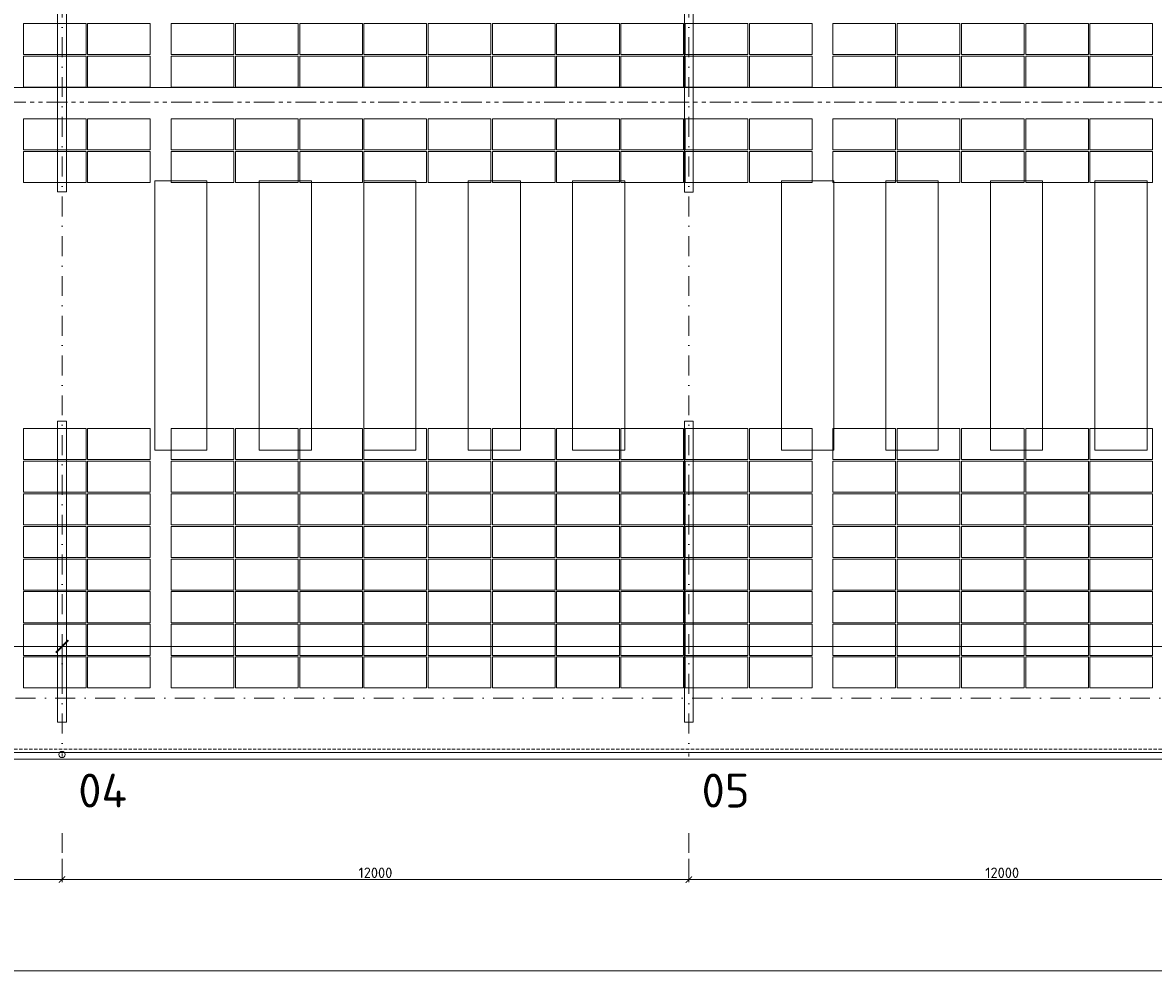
# Model space of a CAD drawing. Header units: millimetres. Extents: x -29085 to 3627694, y -159961 to 2281735.
# Tile 163 of 229: x 243174 to 264824, y 238992 to 257223. Entities that reach past the tile are written whole.
import ezdxf

# ---------------------------------------------------------------- set-up
doc = ezdxf.new("R2010")
doc.units = ezdxf.units.MM
for name, pattern in [('CENTERX2', [101.6, 63.5, -12.7, 12.7, -12.7]), ('DASHDOT', [25.4, 12.7, -6.35, 0, -6.35]), ('DASHED', [19.05, 12.7, -6.35]), ('HIDDEN', [9.525, 6.35, -3.175]), ('PHANTOM2', [31.75, 15.875, -3.175, 3.175, -3.175, 3.175, -3.175])]:
    doc.linetypes.add(name, pattern=pattern)
for name, color, linetype, lineweight in [('A99_FVE', 30, 'Continuous', 5), ('A99_N_kce-pod', 7, 'DASHED', 20), ('A99_N_koty-200', 5, 'Continuous', 5), ('A99_N_txt-popis-200', 240, 'Continuous', 5), ('A99_S_kce-demolice', 30, 'Continuous', 20), ('A99_S_kce-pohl', 7, 'Continuous', 5), ('A99_S_osy', 1, 'CENTERX2', 5)]:
    doc.layers.add(name, color=color, linetype=linetype, lineweight=lineweight)
doc.styles.add('A99_kota', font='isocpeur.ttf', dxfattribs={"height": 2})
doc.styles.add('ad_popis 100', font='isocpeur.ttf', dxfattribs={"height": 200})
doc.dimstyles.new('A99_kota_200 new', dxfattribs={"dimscale": 200, "dimtxt": 2, "dimasz": 1.2, "dimexe": 0.5, "dimexo": 1.5, "dimgap": 0.3, "dimtad": 1, "dimdec": 0, "dimzin": 3, "dimdsep": 46, "dimtxsty": 'A99_kota', "dimblk": 'ARCHTICK', "dimcen": 2.5, "dimazin": 2, "dimtfac": 0.75, "dimtdec": 0, "dimtmove": 2, "dimatfit": 0, "dimfxl": 4, "dimfxlon": 1, "dimtolj": 1, "dimtzin": 0, "dimlwd": 5, "dimlwe": 5, "dimarcsym": 0})

# ---------------------------------------------------------------- blocks, each defined once
blk = doc.blocks.new('_ArchTick')
at = {"color": 0, "linetype": 'ByBlock', "const_width": 0.15}
blk.add_lwpolyline([(-0.5, -0.5), (0.5, 0.5)], dxfattribs=at)
blk = doc.blocks.new('*D282')
at = {"layer": 'A99_N_koty-200', "color": 0, "linetype": 'Continuous', "lineweight": 5, "ltscale": 10, "transparency": 16777216}
for p, q in [((255929, 241208), (255929, 240758)), ((267929, 241208), (267929, 240758)), ((267929, 240808), (255929, 240808))]:
    blk.add_line(p, q, dxfattribs=at)
at = {"layer": 'Defpoints', "color": 0, "linetype": 'Continuous', "ltscale": 10, "transparency": 16777216}
for p in [(255929, 243683), (267929, 243683), (255929, 240808)]:
    blk.add_point(p, dxfattribs=at)
at = {"layer": 'A99_N_koty-200', "color": 0, "linetype": 'Continuous', "lineweight": 5, "ltscale": 10, "transparency": 16777216, "xscale": 120, "yscale": 120, "zscale": 120, "rotation": 180}
blk.add_blockref('_ArchTick', (255929, 240808), dxfattribs=at)
at = {"layer": 'A99_N_koty-200', "color": 0, "linetype": 'Continuous', "lineweight": 5, "ltscale": 10, "transparency": 16777216, "xscale": 120, "yscale": 120, "zscale": 120}
blk.add_blockref('_ArchTick', (267929, 240808), dxfattribs=at)
at = {"layer": 'A99_N_koty-200', "color": 0, "linetype": 'Continuous', "ltscale": 10, "transparency": 16777216, "insert": (261929, 240938), "char_height": 200, "attachment_point": 5, "style": 'A99_kota'}
blk.add_mtext('\\A1;12000', dxfattribs=at)
blk = doc.blocks.new('*D289')
at = {"layer": 'A99_N_koty-200', "color": 0, "linetype": 'Continuous', "lineweight": 5, "ltscale": 10, "transparency": 16777216}
for p, q in [((243929, 241208), (243929, 240758)), ((255929, 241208), (255929, 240758)), ((255929, 240808), (243929, 240808))]:
    blk.add_line(p, q, dxfattribs=at)
at = {"layer": 'Defpoints', "color": 0, "linetype": 'Continuous', "ltscale": 10, "transparency": 16777216}
for p in [(243929, 243683), (255929, 243683), (243929, 240808)]:
    blk.add_point(p, dxfattribs=at)
at = {"layer": 'A99_N_koty-200', "color": 0, "linetype": 'Continuous', "lineweight": 5, "ltscale": 10, "transparency": 16777216, "xscale": 120, "yscale": 120, "zscale": 120, "rotation": 180}
blk.add_blockref('_ArchTick', (243929, 240808), dxfattribs=at)
at = {"layer": 'A99_N_koty-200', "color": 0, "linetype": 'Continuous', "lineweight": 5, "ltscale": 10, "transparency": 16777216, "xscale": 120, "yscale": 120, "zscale": 120}
blk.add_blockref('_ArchTick', (255929, 240808), dxfattribs=at)
at = {"layer": 'A99_N_koty-200', "color": 0, "linetype": 'Continuous', "ltscale": 10, "transparency": 16777216, "insert": (249929, 240938), "char_height": 200, "attachment_point": 5, "style": 'A99_kota'}
blk.add_mtext('\\A1;12000', dxfattribs=at)
blk = doc.blocks.new('*D296')
at = {"layer": 'A99_N_koty-200', "color": 0, "linetype": 'Continuous', "lineweight": 5, "ltscale": 10, "transparency": 16777216}
for p, q in [((237929, 241208), (237929, 240758)), ((243929, 241208), (243929, 240758)), ((243929, 240808), (237929, 240808))]:
    blk.add_line(p, q, dxfattribs=at)
at = {"layer": 'Defpoints', "color": 0, "linetype": 'Continuous', "ltscale": 10, "transparency": 16777216}
for p in [(237929, 243683), (243929, 243683), (237929, 240808)]:
    blk.add_point(p, dxfattribs=at)
at = {"layer": 'A99_N_koty-200', "color": 0, "linetype": 'Continuous', "lineweight": 5, "ltscale": 10, "transparency": 16777216, "xscale": 120, "yscale": 120, "zscale": 120, "rotation": 180}
blk.add_blockref('_ArchTick', (237929, 240808), dxfattribs=at)
at = {"layer": 'A99_N_koty-200', "color": 0, "linetype": 'Continuous', "lineweight": 5, "ltscale": 10, "transparency": 16777216, "xscale": 120, "yscale": 120, "zscale": 120}
blk.add_blockref('_ArchTick', (243929, 240808), dxfattribs=at)
at = {"layer": 'A99_N_koty-200', "color": 0, "linetype": 'Continuous', "ltscale": 10, "transparency": 16777216, "insert": (240929, 240938), "char_height": 200, "attachment_point": 5, "style": 'A99_kota'}
blk.add_mtext('\\A1;6000', dxfattribs=at)
blk = doc.blocks.new('*D317')
at = {"layer": 'A99_N_koty-200', "color": 0, "linetype": 'Continuous', "lineweight": 5, "ltscale": 10, "transparency": 16777216}
for p, q in [((213329, 239458), (213329, 239008)), ((352804, 239458), (352804, 239008)), ((352804, 239058), (213329, 239058))]:
    blk.add_line(p, q, dxfattribs=at)
at = {"layer": 'Defpoints', "color": 0, "linetype": 'Continuous', "ltscale": 10, "transparency": 16777216}
for p in [(213329, 242988), (352804, 242988), (213329, 239058)]:
    blk.add_point(p, dxfattribs=at)
at = {"layer": 'A99_N_koty-200', "color": 0, "linetype": 'Continuous', "lineweight": 5, "ltscale": 10, "transparency": 16777216, "xscale": 120, "yscale": 120, "zscale": 120, "rotation": 180}
blk.add_blockref('_ArchTick', (213329, 239058), dxfattribs=at)
at = {"layer": 'A99_N_koty-200', "color": 0, "linetype": 'Continuous', "lineweight": 5, "ltscale": 10, "transparency": 16777216, "xscale": 120, "yscale": 120, "zscale": 120}
blk.add_blockref('_ArchTick', (352804, 239058), dxfattribs=at)
at = {"layer": 'A99_N_koty-200', "color": 0, "linetype": 'Continuous', "ltscale": 10, "transparency": 16777216, "insert": (283067, 239188), "char_height": 200, "attachment_point": 5, "style": 'A99_kota'}
blk.add_mtext('\\A1;139476', dxfattribs=at)
blk = doc.blocks.new('*D103')
at = {"layer": 'A99_N_koty-200', "color": 0, "linetype": 'Continuous', "lineweight": 5, "ltscale": 10, "transparency": 16777216}
for p, q in [((213329, 244473), (213329, 245373)), ((243929, 244473), (243929, 245373)), ((213329, 245273), (243929, 245273))]:
    blk.add_line(p, q, dxfattribs=at)
at = {"layer": 'Defpoints', "color": 0, "linetype": 'Continuous', "ltscale": 10, "transparency": 16777216}
for p in [(243929, 245273), (213329, 243243), (243929, 243203)]:
    blk.add_point(p, dxfattribs=at)
at = {"layer": 'A99_N_koty-200', "color": 0, "linetype": 'Continuous', "lineweight": 5, "ltscale": 10, "transparency": 16777216, "xscale": 240, "yscale": 240, "zscale": 240, "rotation": 180}
blk.add_blockref('_ArchTick', (213329, 245273), dxfattribs=at)
at = {"layer": 'A99_N_koty-200', "color": 0, "linetype": 'Continuous', "lineweight": 5, "ltscale": 10, "transparency": 16777216, "xscale": 240, "yscale": 240, "zscale": 240}
blk.add_blockref('_ArchTick', (243929, 245273), dxfattribs=at)
at = {"layer": 'A99_N_koty-200', "color": 0, "linetype": 'Continuous', "ltscale": 10, "transparency": 16777216, "insert": (228629, 245533), "char_height": 400, "attachment_point": 5, "style": 'A99_kota'}
blk.add_mtext('\\A1;30600', dxfattribs=at)
blk = doc.blocks.new('*D110')
at = {"layer": 'A99_N_koty-200', "color": 0, "linetype": 'Continuous', "lineweight": 5, "ltscale": 10, "transparency": 16777216}
for p, q in [((243929, 244473), (243929, 245373)), ((292204, 244473), (292204, 245373)), ((243929, 245273), (292204, 245273))]:
    blk.add_line(p, q, dxfattribs=at)
at = {"layer": 'Defpoints', "color": 0, "linetype": 'Continuous', "ltscale": 10, "transparency": 16777216}
for p in [(292204, 245273), (243929, 243203), (292204, 243203)]:
    blk.add_point(p, dxfattribs=at)
at = {"layer": 'A99_N_koty-200', "color": 0, "linetype": 'Continuous', "lineweight": 5, "ltscale": 10, "transparency": 16777216, "xscale": 240, "yscale": 240, "zscale": 240, "rotation": 180}
blk.add_blockref('_ArchTick', (243929, 245273), dxfattribs=at)
at = {"layer": 'A99_N_koty-200', "color": 0, "linetype": 'Continuous', "lineweight": 5, "ltscale": 10, "transparency": 16777216, "xscale": 240, "yscale": 240, "zscale": 240}
blk.add_blockref('_ArchTick', (292204, 245273), dxfattribs=at)
at = {"layer": 'A99_N_koty-200', "color": 0, "linetype": 'Continuous', "ltscale": 10, "transparency": 16777216, "insert": (268708, 245613), "char_height": 400, "attachment_point": 5, "style": 'A99_kota'}
blk.add_mtext('\\A1;48275', dxfattribs=at)

msp = doc.modelspace()

# ---------------------------------------------------------------- linework, layer by layer
at = {"layer": 'A99_FVE', "linetype": 'Continuous', "lineweight": 15, "ltscale": 2}
for points in [[(243844, 257994.1), (244014, 257994.1), (244014, 253979.1), (243844, 253979.1)], [(255844, 257993.3), (256014, 257993.3), (256014, 253978.3), (255844, 253978.3)], [(243844, 249589.1), (244014, 249589.1), (244014, 243824.1), (243844, 243824.1)], [(255844, 249588.3), (256014, 249588.3), (256014, 243823.3), (255844, 243823.3)]]:
    msp.add_lwpolyline(points, close=True, dxfattribs=at)
at = {"layer": 'A99_FVE', "lineweight": 5, "ltscale": 2}
for points in [[(244389, 256613.3), (244389, 257208.3), (243189, 257208.3), (243189, 256613.3)], [(245619, 256613.3), (245619, 257208.3), (244419, 257208.3), (244419, 256613.3)], [(246019, 256613.3), (246019, 257208.3), (247219, 257208.3), (247219, 256613.3)], [(247249, 256613.3), (247249, 257208.3), (248449, 257208.3), (248449, 256613.3)], [(248479, 256613.3), (248479, 257208.3), (249679, 257208.3), (249679, 256613.3)], [(249709, 256613.3), (249709, 257208.3), (250909, 257208.3), (250909, 256613.3)], [(250939, 256613.3), (250939, 257208.3), (252139, 257208.3), (252139, 256613.3)], [(253369, 256613.3), (253369, 257208.3), (252169, 257208.3), (252169, 256613.3)], [(254599, 256613.3), (254599, 257208.3), (253399, 257208.3), (253399, 256613.3)], [(255829, 256613.3), (255829, 257208.3), (254629, 257208.3), (254629, 256613.3)], [(257059, 256613.3), (257059, 257208.3), (255859, 257208.3), (255859, 256613.3)], [(258289, 256613.3), (258289, 257208.3), (257089, 257208.3), (257089, 256613.3)], [(258689, 256613.3), (258689, 257208.3), (259889, 257208.3), (259889, 256613.3)], [(259919, 256613.3), (259919, 257208.3), (261119, 257208.3), (261119, 256613.3)], [(261149, 256613.3), (261149, 257208.3), (262349, 257208.3), (262349, 256613.3)], [(262379, 256613.3), (262379, 257208.3), (263579, 257208.3), (263579, 256613.3)], [(263609, 256613.3), (263609, 257208.3), (264809, 257208.3), (264809, 256613.3)], [(244389, 255988.3), (244389, 256583.3), (243189, 256583.3), (243189, 255988.3)], [(245619, 255988.3), (245619, 256583.3), (244419, 256583.3), (244419, 255988.3)], [(246019, 255988.3), (246019, 256583.3), (247219, 256583.3), (247219, 255988.3)], [(247249, 255988.3), (247249, 256583.3), (248449, 256583.3), (248449, 255988.3)], [(248479, 255988.3), (248479, 256583.3), (249679, 256583.3), (249679, 255988.3)], [(249709, 255988.3), (249709, 256583.3), (250909, 256583.3), (250909, 255988.3)], [(250939, 255988.3), (250939, 256583.3), (252139, 256583.3), (252139, 255988.3)], [(253369, 255988.3), (253369, 256583.3), (252169, 256583.3), (252169, 255988.3)], [(254599, 255988.3), (254599, 256583.3), (253399, 256583.3), (253399, 255988.3)], [(255829, 255988.3), (255829, 256583.3), (254629, 256583.3), (254629, 255988.3)], [(257059, 255988.3), (257059, 256583.3), (255859, 256583.3), (255859, 255988.3)], [(258289, 255988.3), (258289, 256583.3), (257089, 256583.3), (257089, 255988.3)], [(258689, 255988.3), (258689, 256583.3), (259889, 256583.3), (259889, 255988.3)], [(259919, 255988.3), (259919, 256583.3), (261119, 256583.3), (261119, 255988.3)], [(261149, 255988.3), (261149, 256583.3), (262349, 256583.3), (262349, 255988.3)], [(262379, 255988.3), (262379, 256583.3), (263579, 256583.3), (263579, 255988.3)], [(263609, 255988.3), (263609, 256583.3), (264809, 256583.3), (264809, 255988.3)], [(244389, 254783.3), (244389, 255378.3), (243189, 255378.3), (243189, 254783.3)], [(245619, 254783.3), (245619, 255378.3), (244419, 255378.3), (244419, 254783.3)], [(246019, 254783.3), (246019, 255378.3), (247219, 255378.3), (247219, 254783.3)], [(247249, 254783.3), (247249, 255378.3), (248449, 255378.3), (248449, 254783.3)], [(248479, 254783.3), (248479, 255378.3), (249679, 255378.3), (249679, 254783.3)], [(249709, 254783.3), (249709, 255378.3), (250909, 255378.3), (250909, 254783.3)], [(250939, 254783.3), (250939, 255378.3), (252139, 255378.3), (252139, 254783.3)], [(253369, 254783.3), (253369, 255378.3), (252169, 255378.3), (252169, 254783.3)], [(254599, 254783.3), (254599, 255378.3), (253399, 255378.3), (253399, 254783.3)], [(255829, 254783.3), (255829, 255378.3), (254629, 255378.3), (254629, 254783.3)], [(257059, 254783.3), (257059, 255378.3), (255859, 255378.3), (255859, 254783.3)], [(258289, 254783.3), (258289, 255378.3), (257089, 255378.3), (257089, 254783.3)], [(258689, 254783.3), (258689, 255378.3), (259889, 255378.3), (259889, 254783.3)], [(259919, 254783.3), (259919, 255378.3), (261119, 255378.3), (261119, 254783.3)], [(261149, 254783.3), (261149, 255378.3), (262349, 255378.3), (262349, 254783.3)], [(262379, 254783.3), (262379, 255378.3), (263579, 255378.3), (263579, 254783.3)], [(263609, 254783.3), (263609, 255378.3), (264809, 255378.3), (264809, 254783.3)], [(244389, 254158.3), (244389, 254753.3), (243189, 254753.3), (243189, 254158.3)], [(245619, 254158.3), (245619, 254753.3), (244419, 254753.3), (244419, 254158.3)], [(246019, 254158.3), (246019, 254753.3), (247219, 254753.3), (247219, 254158.3)], [(247249, 254158.3), (247249, 254753.3), (248449, 254753.3), (248449, 254158.3)], [(248479, 254158.3), (248479, 254753.3), (249679, 254753.3), (249679, 254158.3)], [(249709, 254158.3), (249709, 254753.3), (250909, 254753.3), (250909, 254158.3)], [(250939, 254158.3), (250939, 254753.3), (252139, 254753.3), (252139, 254158.3)], [(253369, 254158.3), (253369, 254753.3), (252169, 254753.3), (252169, 254158.3)], [(254599, 254158.3), (254599, 254753.3), (253399, 254753.3), (253399, 254158.3)], [(255829, 254158.3), (255829, 254753.3), (254629, 254753.3), (254629, 254158.3)], [(257059, 254158.3), (257059, 254753.3), (255859, 254753.3), (255859, 254158.3)], [(258289, 254158.3), (258289, 254753.3), (257089, 254753.3), (257089, 254158.3)], [(258689, 254158.3), (258689, 254753.3), (259889, 254753.3), (259889, 254158.3)], [(259919, 254158.3), (259919, 254753.3), (261119, 254753.3), (261119, 254158.3)], [(261149, 254158.3), (261149, 254753.3), (262349, 254753.3), (262349, 254158.3)], [(262379, 254158.3), (262379, 254753.3), (263579, 254753.3), (263579, 254158.3)], [(263609, 254158.3), (263609, 254753.3), (264809, 254753.3), (264809, 254158.3)], [(244389, 249448.3), (244389, 248853.3), (243189, 248853.3), (243189, 249448.3)], [(245619, 249448.3), (245619, 248853.3), (244419, 248853.3), (244419, 249448.3)], [(246019, 249448.3), (246019, 248853.3), (247219, 248853.3), (247219, 249448.3)], [(247249, 249448.3), (247249, 248853.3), (248449, 248853.3), (248449, 249448.3)], [(248479, 249448.3), (248479, 248853.3), (249679, 248853.3), (249679, 249448.3)], [(249709, 249448.3), (249709, 248853.3), (250909, 248853.3), (250909, 249448.3)], [(250939, 249448.3), (250939, 248853.3), (252139, 248853.3), (252139, 249448.3)], [(253369, 249448.3), (253369, 248853.3), (252169, 248853.3), (252169, 249448.3)], [(254599, 249448.3), (254599, 248853.3), (253399, 248853.3), (253399, 249448.3)], [(255829, 249448.3), (255829, 248853.3), (254629, 248853.3), (254629, 249448.3)], [(257059, 249448.3), (257059, 248853.3), (255859, 248853.3), (255859, 249448.3)], [(258289, 249448.3), (258289, 248853.3), (257089, 248853.3), (257089, 249448.3)], [(258689, 249448.3), (258689, 248853.3), (259889, 248853.3), (259889, 249448.3)], [(259919, 249448.3), (259919, 248853.3), (261119, 248853.3), (261119, 249448.3)], [(261149, 249448.3), (261149, 248853.3), (262349, 248853.3), (262349, 249448.3)], [(262379, 249448.3), (262379, 248853.3), (263579, 248853.3), (263579, 249448.3)], [(263609, 249448.3), (263609, 248853.3), (264809, 248853.3), (264809, 249448.3)], [(244389, 248228.3), (244389, 248823.3), (243189, 248823.3), (243189, 248228.3)], [(245619, 248228.3), (245619, 248823.3), (244419, 248823.3), (244419, 248228.3)], [(246019, 248228.3), (246019, 248823.3), (247219, 248823.3), (247219, 248228.3)], [(247249, 248228.3), (247249, 248823.3), (248449, 248823.3), (248449, 248228.3)], [(248479, 248228.3), (248479, 248823.3), (249679, 248823.3), (249679, 248228.3)], [(249709, 248228.3), (249709, 248823.3), (250909, 248823.3), (250909, 248228.3)], [(250939, 248228.3), (250939, 248823.3), (252139, 248823.3), (252139, 248228.3)], [(253369, 248228.3), (253369, 248823.3), (252169, 248823.3), (252169, 248228.3)], [(254599, 248228.3), (254599, 248823.3), (253399, 248823.3), (253399, 248228.3)], [(255829, 248228.3), (255829, 248823.3), (254629, 248823.3), (254629, 248228.3)], [(257059, 248228.3), (257059, 248823.3), (255859, 248823.3), (255859, 248228.3)], [(258289, 248228.3), (258289, 248823.3), (257089, 248823.3), (257089, 248228.3)], [(258689, 248228.3), (258689, 248823.3), (259889, 248823.3), (259889, 248228.3)], [(259919, 248228.3), (259919, 248823.3), (261119, 248823.3), (261119, 248228.3)], [(261149, 248228.3), (261149, 248823.3), (262349, 248823.3), (262349, 248228.3)], [(262379, 248228.3), (262379, 248823.3), (263579, 248823.3), (263579, 248228.3)], [(263609, 248228.3), (263609, 248823.3), (264809, 248823.3), (264809, 248228.3)], [(244389, 247603.3), (244389, 248198.3), (243189, 248198.3), (243189, 247603.3)], [(245619, 247603.3), (245619, 248198.3), (244419, 248198.3), (244419, 247603.3)], [(246019, 247603.3), (246019, 248198.3), (247219, 248198.3), (247219, 247603.3)], [(247249, 247603.3), (247249, 248198.3), (248449, 248198.3), (248449, 247603.3)], [(248479, 247603.3), (248479, 248198.3), (249679, 248198.3), (249679, 247603.3)], [(249709, 247603.3), (249709, 248198.3), (250909, 248198.3), (250909, 247603.3)], [(250939, 247603.3), (250939, 248198.3), (252139, 248198.3), (252139, 247603.3)], [(253369, 247603.3), (253369, 248198.3), (252169, 248198.3), (252169, 247603.3)], [(254599, 247603.3), (254599, 248198.3), (253399, 248198.3), (253399, 247603.3)], [(255829, 247603.3), (255829, 248198.3), (254629, 248198.3), (254629, 247603.3)], [(257059, 247603.3), (257059, 248198.3), (255859, 248198.3), (255859, 247603.3)], [(258289, 247603.3), (258289, 248198.3), (257089, 248198.3), (257089, 247603.3)], [(258689, 247603.3), (258689, 248198.3), (259889, 248198.3), (259889, 247603.3)], [(259919, 247603.3), (259919, 248198.3), (261119, 248198.3), (261119, 247603.3)], [(261149, 247603.3), (261149, 248198.3), (262349, 248198.3), (262349, 247603.3)], [(262379, 247603.3), (262379, 248198.3), (263579, 248198.3), (263579, 247603.3)], [(263609, 247603.3), (263609, 248198.3), (264809, 248198.3), (264809, 247603.3)], [(244389, 246978.3), (244389, 247573.3), (243189, 247573.3), (243189, 246978.3)], [(245619, 246978.3), (245619, 247573.3), (244419, 247573.3), (244419, 246978.3)], [(246019, 246978.3), (246019, 247573.3), (247219, 247573.3), (247219, 246978.3)], [(247249, 246978.3), (247249, 247573.3), (248449, 247573.3), (248449, 246978.3)], [(248479, 246978.3), (248479, 247573.3), (249679, 247573.3), (249679, 246978.3)], [(249709, 246978.3), (249709, 247573.3), (250909, 247573.3), (250909, 246978.3)], [(250939, 246978.3), (250939, 247573.3), (252139, 247573.3), (252139, 246978.3)], [(253369, 246978.3), (253369, 247573.3), (252169, 247573.3), (252169, 246978.3)], [(254599, 246978.3), (254599, 247573.3), (253399, 247573.3), (253399, 246978.3)], [(255829, 246978.3), (255829, 247573.3), (254629, 247573.3), (254629, 246978.3)], [(257059, 246978.3), (257059, 247573.3), (255859, 247573.3), (255859, 246978.3)], [(258289, 246978.3), (258289, 247573.3), (257089, 247573.3), (257089, 246978.3)], [(258689, 246978.3), (258689, 247573.3), (259889, 247573.3), (259889, 246978.3)], [(259919, 246978.3), (259919, 247573.3), (261119, 247573.3), (261119, 246978.3)], [(261149, 246978.3), (261149, 247573.3), (262349, 247573.3), (262349, 246978.3)], [(262379, 246978.3), (262379, 247573.3), (263579, 247573.3), (263579, 246978.3)], [(263609, 246978.3), (263609, 247573.3), (264809, 247573.3), (264809, 246978.3)], [(244389, 246353.3), (244389, 246948.3), (243189, 246948.3), (243189, 246353.3)], [(245619, 246353.3), (245619, 246948.3), (244419, 246948.3), (244419, 246353.3)], [(246019, 246353.3), (246019, 246948.3), (247219, 246948.3), (247219, 246353.3)], [(247249, 246353.3), (247249, 246948.3), (248449, 246948.3), (248449, 246353.3)], [(248479, 246353.3), (248479, 246948.3), (249679, 246948.3), (249679, 246353.3)], [(249709, 246353.3), (249709, 246948.3), (250909, 246948.3), (250909, 246353.3)], [(250939, 246353.3), (250939, 246948.3), (252139, 246948.3), (252139, 246353.3)], [(253369, 246353.3), (253369, 246948.3), (252169, 246948.3), (252169, 246353.3)], [(254599, 246353.3), (254599, 246948.3), (253399, 246948.3), (253399, 246353.3)], [(255829, 246353.3), (255829, 246948.3), (254629, 246948.3), (254629, 246353.3)], [(257059, 246353.3), (257059, 246948.3), (255859, 246948.3), (255859, 246353.3)], [(258289, 246353.3), (258289, 246948.3), (257089, 246948.3), (257089, 246353.3)], [(258689, 246353.3), (258689, 246948.3), (259889, 246948.3), (259889, 246353.3)], [(259919, 246353.3), (259919, 246948.3), (261119, 246948.3), (261119, 246353.3)], [(261149, 246353.3), (261149, 246948.3), (262349, 246948.3), (262349, 246353.3)], [(262379, 246353.3), (262379, 246948.3), (263579, 246948.3), (263579, 246353.3)], [(263609, 246353.3), (263609, 246948.3), (264809, 246948.3), (264809, 246353.3)], [(244389, 245728.3), (244389, 246323.3), (243189, 246323.3), (243189, 245728.3)], [(245619, 245728.3), (245619, 246323.3), (244419, 246323.3), (244419, 245728.3)], [(246019, 245728.3), (246019, 246323.3), (247219, 246323.3), (247219, 245728.3)], [(247249, 245728.3), (247249, 246323.3), (248449, 246323.3), (248449, 245728.3)], [(248479, 245728.3), (248479, 246323.3), (249679, 246323.3), (249679, 245728.3)], [(249709, 245728.3), (249709, 246323.3), (250909, 246323.3), (250909, 245728.3)], [(250939, 245728.3), (250939, 246323.3), (252139, 246323.3), (252139, 245728.3)], [(253369, 245728.3), (253369, 246323.3), (252169, 246323.3), (252169, 245728.3)], [(254599, 245728.3), (254599, 246323.3), (253399, 246323.3), (253399, 245728.3)], [(255829, 245728.3), (255829, 246323.3), (254629, 246323.3), (254629, 245728.3)], [(257059, 245728.3), (257059, 246323.3), (255859, 246323.3), (255859, 245728.3)], [(258289, 245728.3), (258289, 246323.3), (257089, 246323.3), (257089, 245728.3)], [(258689, 245728.3), (258689, 246323.3), (259889, 246323.3), (259889, 245728.3)], [(259919, 245728.3), (259919, 246323.3), (261119, 246323.3), (261119, 245728.3)], [(261149, 245728.3), (261149, 246323.3), (262349, 246323.3), (262349, 245728.3)], [(262379, 245728.3), (262379, 246323.3), (263579, 246323.3), (263579, 245728.3)], [(263609, 245728.3), (263609, 246323.3), (264809, 246323.3), (264809, 245728.3)], [(244389, 245103.3), (244389, 245698.3), (243189, 245698.3), (243189, 245103.3)], [(245619, 245103.3), (245619, 245698.3), (244419, 245698.3), (244419, 245103.3)], [(246019, 245103.3), (246019, 245698.3), (247219, 245698.3), (247219, 245103.3)], [(247249, 245103.3), (247249, 245698.3), (248449, 245698.3), (248449, 245103.3)], [(248479, 245103.3), (248479, 245698.3), (249679, 245698.3), (249679, 245103.3)], [(249709, 245103.3), (249709, 245698.3), (250909, 245698.3), (250909, 245103.3)], [(250939, 245103.3), (250939, 245698.3), (252139, 245698.3), (252139, 245103.3)], [(253369, 245103.3), (253369, 245698.3), (252169, 245698.3), (252169, 245103.3)], [(254599, 245103.3), (254599, 245698.3), (253399, 245698.3), (253399, 245103.3)], [(255829, 245103.3), (255829, 245698.3), (254629, 245698.3), (254629, 245103.3)], [(257059, 245103.3), (257059, 245698.3), (255859, 245698.3), (255859, 245103.3)], [(258289, 245103.3), (258289, 245698.3), (257089, 245698.3), (257089, 245103.3)], [(258689, 245103.3), (258689, 245698.3), (259889, 245698.3), (259889, 245103.3)], [(259919, 245103.3), (259919, 245698.3), (261119, 245698.3), (261119, 245103.3)], [(261149, 245103.3), (261149, 245698.3), (262349, 245698.3), (262349, 245103.3)], [(262379, 245103.3), (262379, 245698.3), (263579, 245698.3), (263579, 245103.3)], [(263609, 245103.3), (263609, 245698.3), (264809, 245698.3), (264809, 245103.3)], [(244389, 244478.3), (244389, 245073.3), (243189, 245073.3), (243189, 244478.3)], [(245619, 244478.3), (245619, 245073.3), (244419, 245073.3), (244419, 244478.3)], [(246019, 244478.3), (246019, 245073.3), (247219, 245073.3), (247219, 244478.3)], [(247249, 244478.3), (247249, 245073.3), (248449, 245073.3), (248449, 244478.3)], [(248479, 244478.3), (248479, 245073.3), (249679, 245073.3), (249679, 244478.3)], [(249709, 244478.3), (249709, 245073.3), (250909, 245073.3), (250909, 244478.3)], [(250939, 244478.3), (250939, 245073.3), (252139, 245073.3), (252139, 244478.3)], [(253369, 244478.3), (253369, 245073.3), (252169, 245073.3), (252169, 244478.3)], [(254599, 244478.3), (254599, 245073.3), (253399, 245073.3), (253399, 244478.3)], [(255829, 244478.3), (255829, 245073.3), (254629, 245073.3), (254629, 244478.3)], [(257059, 244478.3), (257059, 245073.3), (255859, 245073.3), (255859, 244478.3)], [(258289, 244478.3), (258289, 245073.3), (257089, 245073.3), (257089, 244478.3)], [(258689, 244478.3), (258689, 245073.3), (259889, 245073.3), (259889, 244478.3)], [(259919, 244478.3), (259919, 245073.3), (261119, 245073.3), (261119, 244478.3)], [(261149, 244478.3), (261149, 245073.3), (262349, 245073.3), (262349, 244478.3)], [(262379, 244478.3), (262379, 245073.3), (263579, 245073.3), (263579, 244478.3)], [(263609, 244478.3), (263609, 245073.3), (264809, 245073.3), (264809, 244478.3)]]:
    msp.add_lwpolyline(points, close=True, dxfattribs=at)
at = {"layer": 'A99_N_kce-pod', "linetype": 'HIDDEN', "lineweight": 5, "ltscale": 10}
msp.add_lwpolyline([(352804.5, 243303.3), (213329, 243303.3)], dxfattribs=at)
at = {"layer": 'A99_S_kce-demolice', "linetype": 'PHANTOM2', "lineweight": 9, "ltscale": 25}
msp.add_lwpolyline([(221409, 255698.3), (352739, 255698.3)], dxfattribs=at)
at = {"layer": 'A99_S_kce-demolice', "linetype": 'Continuous', "lineweight": 9}
for points in [[(245704, 254193.3), (246704, 254193.3), (246704, 249033.3), (245704, 249033.3)], [(247704, 254193.3), (248704, 254193.3), (248704, 249033.3), (247704, 249033.3)], [(249704, 254193.3), (250704, 254193.3), (250704, 249033.3), (249704, 249033.3)], [(251704, 254193.3), (252704, 254193.3), (252704, 249033.3), (251704, 249033.3)], [(253704, 254193.3), (254704, 254193.3), (254704, 249033.3), (253704, 249033.3)], [(257704, 254193.3), (258704, 254193.3), (258704, 249033.3), (257704, 249033.3)], [(259704, 254193.3), (260704, 254193.3), (260704, 249033.3), (259704, 249033.3)], [(261704, 254193.3), (262704, 254193.3), (262704, 249033.3), (261704, 249033.3)], [(263704, 254193.3), (264704, 254193.3), (264704, 249033.3), (263704, 249033.3)]]:
    msp.add_lwpolyline(points, close=True, dxfattribs=at)
at = {"layer": 'A99_S_kce-pohl', "linetype": 'Continuous', "ltscale": 25}
msp.add_lwpolyline([(221259, 268723.3), (213329, 268723.3), (213329, 243243.3), (352804.5, 243243.3), (352804.5, 270633.3)], dxfattribs=at)
at = {"layer": 'A99_S_kce-pohl', "linetype": 'Continuous'}
msp.add_lwpolyline([(352804.5, 255983.3), (213329, 255983.3)], dxfattribs=at)
at = {"layer": 'A99_S_osy', "linetype": 'DASHDOT', "lineweight": 5, "ltscale": 30}
for points in [[(243929, 344583.3), (243929, 241173.3)], [(255929, 344583.3), (255929, 241173.3)], [(366879, 244283.3), (211284, 244283.3)]]:
    msp.add_lwpolyline(points, dxfattribs=at)

# ---------------------------------------------------------------- next in the draw order: texts
at = {"layer": 'A99_N_txt-popis-200', "color": 1, "lineweight": 0, "char_height": 650, "attachment_point": 1, "style": 'ad_popis 100', "bg_fill": 2}
for s, insert in [('04', (244239, 242838.3)), ('05', (256174.1, 242838.3))]:
    msp.add_mtext_dynamic_manual_height_columns(s, width=832.5, gutter_width=1000, heights=[0], dxfattribs=dict(at, insert=insert))

# ---------------------------------------------------------------- next in the draw order: linework, layer by layer
at = {"layer": 'A99_S_kce-pohl', "linetype": 'Continuous'}
msp.add_lwpolyline([(352804.5, 243113.3), (213329, 243113.3)], dxfattribs=at)
msp.add_circle((243929, 243203.3), 60, dxfattribs=at)

# ---------------------------------------------------------------- next in the draw order: dimensions: what is measured, and where the dimension line sits
at = {"layer": 'A99_N_koty-200', "linetype": 'Continuous', "ltscale": 10}
dim = msp.add_linear_dim(base=(243929, 245273.3), p1=(213329, 243243.3), p2=(243929, 243203.3), dimstyle='A99_kota_200 new', override={"dimscale": 0, "dimtix": 1, "dimtofl": 1, "dimtmove": 2, "dimatfit": 3}, dxfattribs=at)
dim.commit()
dim.dimension.update_dxf_attribs({"geometry": '*D103', "text_midpoint": (228629, 245533.3)})
dim = msp.add_linear_dim(base=(292204, 245273.3), p1=(243929, 243203.3), p2=(292204, 243203.3), dimstyle='A99_kota_200 new', override={"dimscale": 0, "dimtix": 1, "dimtofl": 1, "dimtmove": 2, "dimatfit": 3}, dxfattribs=at)
dim.commit()
dim.dimension.update_dxf_attribs({"geometry": '*D110', "text_midpoint": (268707.7, 245613.3), "dimtype": 128})
for base, p1, p2, picture, middle in [((237929, 240808.3), (243929, 243683.3), (237929, 243683.3), '*D296', (240929, 240938.3)), ((243929, 240808.3), (255929, 243683.3), (243929, 243683.3), '*D289', (249929, 240938.3)), ((255929, 240808.3), (267929, 243683.3), (255929, 243683.3), '*D282', (261929, 240938.3)), ((213328.9503, 239058.2521), (352804.496, 242988.2521), (213328.9503, 242988.2521), '*D317', (283066.7231, 239188.2521))]:
    dim = msp.add_linear_dim(base=base, p1=p1, p2=p2, angle=180, dimstyle='A99_kota_200 new', override={"dimscale": 0, "dimtix": 1, "dimtofl": 1, "dimtmove": 1, "dimatfit": 1}, dxfattribs=at)
    dim.commit()
    dim.dimension.update_dxf_attribs({"geometry": picture, "text_midpoint": middle})

doc.saveas('drawing.dxf')
